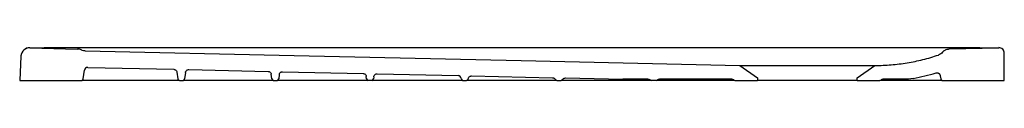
# Model space of a CAD drawing. Header units: millimetres. Extents: x 5373.139 to 5374.039, y 2672.403 to 2672.433.
import ezdxf

# ---------------------------------------------------------------- set-up
doc = ezdxf.new("R2010")
doc.units = ezdxf.units.MM
doc.layers.add('SANINDUSA', color=3, linetype='Continuous')

msp = doc.modelspace()

# ---------------------------------------------------------------- linework, layer by layer
at = {"layer": 'SANINDUSA'}
for p, q in [((5373.98867, 2672.43175), (5374.03402, 2672.43294)), ((5373.14031, 2672.42525), (5373.13915, 2672.40307)), ((5373.14851, 2672.43283), (5373.19202, 2672.43169)), ((5374.0167, 2672.43283), (5373.1616, 2672.43283)), ((5374.03915, 2672.40307), (5374.03915, 2672.42794)), ((5373.79736, 2672.41672), (5373.81365, 2672.40532)), ((5373.90465, 2672.40532), (5373.92093, 2672.41672)), ((5373.19731, 2672.40439), (5373.19828, 2672.41228)), ((5373.20132, 2672.41491), (5373.27993, 2672.41317)), ((5373.28284, 2672.41054), (5373.28359, 2672.40439)), ((5373.29064, 2672.41023), (5373.28992, 2672.40439)), ((5373.29368, 2672.41287), (5373.36616, 2672.41126)), ((5373.36959, 2672.40439), (5373.36907, 2672.40863)), ((5373.3764, 2672.40833), (5373.37592, 2672.40439)), ((5373.37945, 2672.41097), (5373.45303, 2672.40934)), ((5373.45623, 2672.40439), (5373.45594, 2672.40671)), ((5373.4628, 2672.40642), (5373.46255, 2672.40439)), ((5373.46584, 2672.40906), (5373.5399, 2672.40742)), ((5373.55224, 2672.40714), (5373.62614, 2672.40551)), ((5373.98063, 2672.40731), (5373.98099, 2672.40439)), ((5373.13915, 2672.40307), (5373.19582, 2672.40307)), ((5373.20029, 2672.40307), (5373.19582, 2672.40307)), ((5373.24058, 2672.40307), (5373.20029, 2672.40307)), ((5373.24374, 2672.40307), (5373.24058, 2672.40307)), ((5373.28508, 2672.40307), (5373.24374, 2672.40307)), ((5373.28508, 2672.40307), (5373.28843, 2672.40307)), ((5373.2929, 2672.40307), (5373.28843, 2672.40307)), ((5373.36662, 2672.40307), (5373.2929, 2672.40307)), ((5373.37108, 2672.40307), (5373.36662, 2672.40307)), ((5373.37108, 2672.40307), (5373.37443, 2672.40307)), ((5373.41577, 2672.40307), (5373.37443, 2672.40307)), ((5373.41893, 2672.40307), (5373.41577, 2672.40307)), ((5373.45771, 2672.40307), (5373.41893, 2672.40307)), ((5373.46106, 2672.40307), (5373.45771, 2672.40307)), ((5373.49984, 2672.40307), (5373.46106, 2672.40307)), ((5373.503, 2672.40307), (5373.49984, 2672.40307)), ((5373.54434, 2672.40307), (5373.503, 2672.40307)), ((5373.54286, 2672.40439), (5373.54281, 2672.40478)), ((5373.54434, 2672.40307), (5373.54769, 2672.40307)), ((5373.55216, 2672.40307), (5373.54769, 2672.40307)), ((5373.54919, 2672.40451), (5373.54918, 2672.40439)), ((5373.56418, 2672.40307), (5373.55216, 2672.40307)), ((5373.63007, 2672.40307), (5373.62607, 2672.40307)), ((5373.63007, 2672.40307), (5373.63405, 2672.40307)), ((5373.63797, 2672.40525), (5373.69055, 2672.40408)), ((5373.67813, 2672.40307), (5373.67531, 2672.40307)), ((5373.71341, 2672.40407), (5373.69166, 2672.40407)), ((5373.72106, 2672.40307), (5373.71624, 2672.40307)), ((5373.79008, 2672.40407), (5373.72388, 2672.40407)), ((5373.75948, 2672.40307), (5373.75087, 2672.40307)), ((5373.76148, 2672.40307), (5373.75948, 2672.40307)), ((5373.79293, 2672.40307), (5373.76148, 2672.40307)), ((5373.79293, 2672.40307), (5373.81365, 2672.40307)), ((5373.81365, 2672.40532), (5373.81365, 2672.40307)), ((5373.90465, 2672.40307), (5373.81365, 2672.40307)), ((5373.90465, 2672.40307), (5373.90465, 2672.40532)), ((5373.90465, 2672.40307), (5373.92537, 2672.40307)), ((5373.93309, 2672.40307), (5373.92537, 2672.40307)), ((5373.94708, 2672.40407), (5373.92822, 2672.40407)), ((5373.97801, 2672.40307), (5373.96006, 2672.40307)), ((5373.98248, 2672.40307), (5373.97801, 2672.40307)), ((5373.98248, 2672.40307), (5374.03915, 2672.40307))]:
    msp.add_line(p, q, dxfattribs=at)
at = {"layer": 'SANINDUSA', "flags": 128}
msp.add_lwpolyline([(5373.19886, 2672.42997), (5373.3901, 2672.42574), (5373.59758, 2672.42114), (5373.79736, 2672.41672)], dxfattribs=at)
at = {"layer": 'SANINDUSA'}
for centre, radius, start, end in [((5374.03415, 2672.42794), 0.005, 0, 91.5), ((5374.03415, 2672.42798), 0.005, 0.00117, 90.98866), ((5373.1483, 2672.42483), 0.008, 88.5, 177), ((5373.14834, 2672.42487), 0.00804, 89.53709, 176.39418), ((5373.19181, 2672.42369), 0.008, 63.1538, 88.5), ((5373.20126, 2672.41191), 0.003, 88.73241, 173), ((5373.53983, 2672.40442), 0.003, 7.02925, 88.70307), ((5373.19582, 2672.40457), 0.0015, 270, 353), ((5373.28508, 2672.40457), 0.0015, 187, 270), ((5373.28843, 2672.40457), 0.0015, 270, 353), ((5373.37108, 2672.40457), 0.0015, 187, 270), ((5373.37443, 2672.40457), 0.0015, 270, 353), ((5373.45771, 2672.40457), 0.0015, 187, 270), ((5373.46106, 2672.40457), 0.0015, 270, 353), ((5373.54434, 2672.40457), 0.0015, 187, 270), ((5373.54769, 2672.40457), 0.0015, 270, 353), ((5373.71341, 2672.40107), 0.003, 51.05756, 90), ((5373.71624, 2672.40457), 0.0015, 231.05756, 270), ((5373.72106, 2672.40457), 0.0015, 270, 308.94244), ((5373.72388, 2672.40107), 0.003, 90, 128.94244), ((5373.79008, 2672.40107), 0.003, 55, 90), ((5373.79293, 2672.40457), 0.0015, 235, 270), ((5373.92537, 2672.40457), 0.0015, 270, 305), ((5373.92822, 2672.40107), 0.003, 90, 125), ((5373.98248, 2672.40457), 0.0015, 187, 270)]:
    msp.add_arc(centre, radius, start, end, dxfattribs=at)
for centre, major_axis, start_param, end_param in [((5374.0034, 2672.93231), (0.71265, -0.01801), 4.748741, 4.773114), ((5373.1749, 2672.93231), (0.71265, 0.01801), 4.657526, 4.676037)]:
    msp.add_ellipse(centre, major_axis=major_axis, ratio=0.70042, start_param=start_param, end_param=end_param, dxfattribs=at)
for points, knots in [([(5373.19886, 2672.42997), (5373.19796, 2672.43007), (5373.19676, 2672.43019), (5373.19569, 2672.4307), (5373.19542, 2672.43083)], [0, 0, 0, 0, 0.7549103, 1, 1, 1, 1]), ([(5373.92093, 2672.41672), (5373.9234, 2672.41673), (5373.92587, 2672.41677), (5373.93079, 2672.41697), (5373.93324, 2672.41712), (5373.94058, 2672.41772), (5373.94544, 2672.41832), (5373.95512, 2672.4199), (5373.95994, 2672.42089), (5373.96713, 2672.42267), (5373.96951, 2672.42332), (5373.97428, 2672.42471), (5373.97666, 2672.42546), (5373.97901, 2672.42625)], [0, 0, 0, 0, 0.125, 0.125, 0.25, 0.25, 0.5, 0.5, 0.75, 0.75, 0.875, 0.875, 1, 1, 1, 1]), ([(5373.98267, 2672.42879), (5373.9822, 2672.42821), (5373.98165, 2672.4277), (5373.9804, 2672.42683), (5373.97973, 2672.4265), (5373.97901, 2672.42625)], [0, 0, 0, 0, 0.5, 0.5, 1, 1, 1, 1]), ([(5373.98267, 2672.42879), (5373.98304, 2672.42924), (5373.98344, 2672.42965), (5373.98411, 2672.43018), (5373.98435, 2672.43035), (5373.98484, 2672.43066), (5373.98509, 2672.4308), (5373.98586, 2672.43118), (5373.9864, 2672.43138), (5373.98724, 2672.43159), (5373.98752, 2672.43164), (5373.98809, 2672.43172), (5373.98838, 2672.43174), (5373.98867, 2672.43175)], [0, 0, 0, 0, 0.25, 0.25, 0.375, 0.375, 0.5, 0.5, 0.75, 0.75, 0.875, 0.875, 1, 1, 1, 1]), ([(5373.79736, 2672.41672), (5373.79747, 2672.41672), (5373.79767, 2672.41672), (5373.79931, 2672.41672), (5373.8019, 2672.41672), (5373.80549, 2672.41672), (5373.80999, 2672.41672), (5373.81534, 2672.41672), (5373.82143, 2672.41672), (5373.82817, 2672.41672), (5373.83544, 2672.41672), (5373.84311, 2672.41672), (5373.85106, 2672.41672), (5373.85915, 2672.41672), (5373.86724, 2672.41672), (5373.87519, 2672.41672), (5373.88286, 2672.41672), (5373.89013, 2672.41672), (5373.89687, 2672.41672), (5373.90296, 2672.41672), (5373.9083, 2672.41672), (5373.91281, 2672.41672), (5373.91638, 2672.41672), (5373.919, 2672.41672), (5373.91989, 2672.41672), (5373.92032, 2672.41672)], [0, 0, 0, 0, 0.043585, 0.08717, 0.130755, 0.17434, 0.217926, 0.261511, 0.305096, 0.348681, 0.392266, 0.435851, 0.479436, 0.523021, 0.566606, 0.610192, 0.653777, 0.697362, 0.740947, 0.784532, 0.828117, 0.871702, 0.915287, 0.958873, 1, 1, 1, 1]), ([(5373.27993, 2672.41317), (5373.28027, 2672.41313), (5373.28094, 2672.41305), (5373.28182, 2672.41251), (5373.28249, 2672.41173), (5373.28277, 2672.41102), (5373.28283, 2672.41061), (5373.28284, 2672.41054)], [0, 0, 0, 0, 0.236441, 0.472886, 0.709331, 0.945775, 1, 1, 1, 1]), ([(5373.29064, 2672.41023), (5373.29071, 2672.41056), (5373.29086, 2672.41122), (5373.29148, 2672.41205), (5373.29232, 2672.41263), (5373.2931, 2672.41286), (5373.29356, 2672.41286), (5373.29368, 2672.41287)], [0, 0, 0, 0, 0.229305, 0.458609, 0.687924, 0.917225, 1, 1, 1, 1]), ([(5373.36616, 2672.41126), (5373.3665, 2672.41122), (5373.36717, 2672.41114), (5373.36806, 2672.4106), (5373.36872, 2672.40983), (5373.369, 2672.40911), (5373.36906, 2672.4087), (5373.36907, 2672.40863)], [0, 0, 0, 0, 0.236442, 0.472887, 0.709333, 0.945773, 1, 1, 1, 1]), ([(5373.3764, 2672.40833), (5373.37648, 2672.40866), (5373.37662, 2672.40933), (5373.37725, 2672.41015), (5373.37809, 2672.41074), (5373.37887, 2672.41096), (5373.37933, 2672.41097), (5373.37945, 2672.41097)], [0, 0, 0, 0, 0.2293055, 0.4586187, 0.6879226, 0.9172248, 1, 1, 1, 1]), ([(5373.45303, 2672.40934), (5373.45337, 2672.4093), (5373.45404, 2672.40922), (5373.45493, 2672.40868), (5373.45559, 2672.4079), (5373.45587, 2672.40719), (5373.45593, 2672.40678), (5373.45594, 2672.40671)], [0, 0, 0, 0, 0.236441, 0.472886, 0.709331, 0.945775, 1, 1, 1, 1]), ([(5373.4628, 2672.40642), (5373.46287, 2672.40675), (5373.46302, 2672.40741), (5373.46364, 2672.40824), (5373.46448, 2672.40883), (5373.46526, 2672.40905), (5373.46572, 2672.40905), (5373.46584, 2672.40906)], [0, 0, 0, 0, 0.229306, 0.458619, 0.687923, 0.917225, 1, 1, 1, 1]), ([(5373.54919, 2672.40451), (5373.54927, 2672.40484), (5373.54942, 2672.4055), (5373.55004, 2672.40633), (5373.55088, 2672.40691), (5373.55166, 2672.40714), (5373.55212, 2672.40714), (5373.55224, 2672.40714)], [0, 0, 0, 0, 0.229309, 0.458616, 0.687927, 0.917231, 1, 1, 1, 1]), ([(5373.9768, 2672.40982), (5373.97701, 2672.40988), (5373.97722, 2672.40992), (5373.97765, 2672.40995), (5373.97787, 2672.40994), (5373.9783, 2672.40988), (5373.97851, 2672.40983), (5373.97892, 2672.40967), (5373.97911, 2672.40957), (5373.97948, 2672.40934), (5373.97965, 2672.4092), (5373.97995, 2672.40889), (5373.98008, 2672.40872), (5373.98031, 2672.40835), (5373.98041, 2672.40815), (5373.98055, 2672.40774), (5373.9806, 2672.40753), (5373.98063, 2672.40731)], [0, 0, 0, 0, 0.125, 0.125, 0.25, 0.25, 0.375, 0.375, 0.5, 0.5, 0.625, 0.625, 0.75, 0.75, 0.875, 0.875, 1, 1, 1, 1]), ([(5373.62614, 2672.40551), (5373.62641, 2672.4055), (5373.62667, 2672.40546), (5373.62706, 2672.40535), (5373.62718, 2672.4053), (5373.62743, 2672.40519), (5373.62755, 2672.40512), (5373.62789, 2672.40491), (5373.6281, 2672.40474), (5373.62837, 2672.40444), (5373.62845, 2672.40434), (5373.62861, 2672.40412), (5373.62868, 2672.404), (5373.62874, 2672.40388)], [0, 0, 0, 0, 0.25, 0.25, 0.375, 0.375, 0.5, 0.5, 0.75, 0.75, 0.875, 0.875, 1, 1, 1, 1]), ([(5373.63007, 2672.40307), (5373.62993, 2672.40307), (5373.6298, 2672.40309), (5373.62953, 2672.40316), (5373.62941, 2672.40322), (5373.62917, 2672.40336), (5373.62907, 2672.40345), (5373.62888, 2672.40365), (5373.6288, 2672.40376), (5373.62874, 2672.40388)], [0, 0, 0, 0, 0.25, 0.25, 0.5, 0.5, 0.75, 0.75, 1, 1, 1, 1]), ([(5373.63533, 2672.4038), (5373.63527, 2672.40369), (5373.63519, 2672.40359), (5373.635, 2672.40341), (5373.6349, 2672.40333), (5373.63467, 2672.4032), (5373.63455, 2672.40315), (5373.63431, 2672.40309), (5373.63418, 2672.40307), (5373.63405, 2672.40307)], [0, 0, 0, 0, 0.25, 0.25, 0.5, 0.5, 0.75, 0.75, 1, 1, 1, 1]), ([(5373.63533, 2672.4038), (5373.6354, 2672.40391), (5373.63548, 2672.40402), (5373.63564, 2672.40422), (5373.63573, 2672.40432), (5373.63601, 2672.40459), (5373.63623, 2672.40475), (5373.63669, 2672.405), (5373.63693, 2672.4051), (5373.63744, 2672.40522), (5373.6377, 2672.40525), (5373.63797, 2672.40525)], [0, 0, 0, 0, 0.125, 0.125, 0.25, 0.25, 0.5, 0.5, 0.75, 0.75, 1, 1, 1, 1]), ([(5373.71622, 2672.40307), (5373.71399, 2672.40307), (5373.70129, 2672.40307), (5373.68859, 2672.40307), (5373.67813, 2672.40307)], [0, 0, 0, 0, 0.175771, 1, 1, 1, 1]), ([(5373.7479, 2672.40307), (5373.7449, 2672.40307), (5373.73595, 2672.40307), (5373.72701, 2672.40307), (5373.72106, 2672.40307)], [0, 0, 0, 0, 0.335417, 1, 1, 1, 1])]:
    msp.add_open_spline(points, degree=3, knots=knots, dxfattribs=at)
for points in [[(5373.95599, 2672.40487), (5373.963, 2672.40614), (5373.96994, 2672.40779), (5373.9768, 2672.40982)], [(5373.62607, 2672.40307), (5373.60544, 2672.40307), (5373.58481, 2672.40307), (5373.56418, 2672.40307)], [(5373.67531, 2672.40307), (5373.66194, 2672.40307), (5373.64856, 2672.40307), (5373.63405, 2672.40307)], [(5373.69166, 2672.40407), (5373.69129, 2672.40407), (5373.69092, 2672.40408), (5373.69055, 2672.40408)], [(5373.75087, 2672.40307), (5373.74988, 2672.40307), (5373.74889, 2672.40307), (5373.7479, 2672.40307)], [(5373.93585, 2672.40307), (5373.93494, 2672.40307), (5373.93402, 2672.40307), (5373.93309, 2672.40307)], [(5373.94035, 2672.40307), (5373.93885, 2672.40307), (5373.93735, 2672.40307), (5373.93585, 2672.40307)], [(5373.95143, 2672.40307), (5373.94774, 2672.40307), (5373.94404, 2672.40307), (5373.94035, 2672.40307)], [(5373.95599, 2672.40487), (5373.95304, 2672.40434), (5373.95007, 2672.40407), (5373.94708, 2672.40407)], [(5373.96006, 2672.40307), (5373.95718, 2672.40307), (5373.9543, 2672.40307), (5373.95143, 2672.40307)]]:
    msp.add_open_spline(points, degree=3, dxfattribs=at)

doc.saveas('drawing.dxf')
